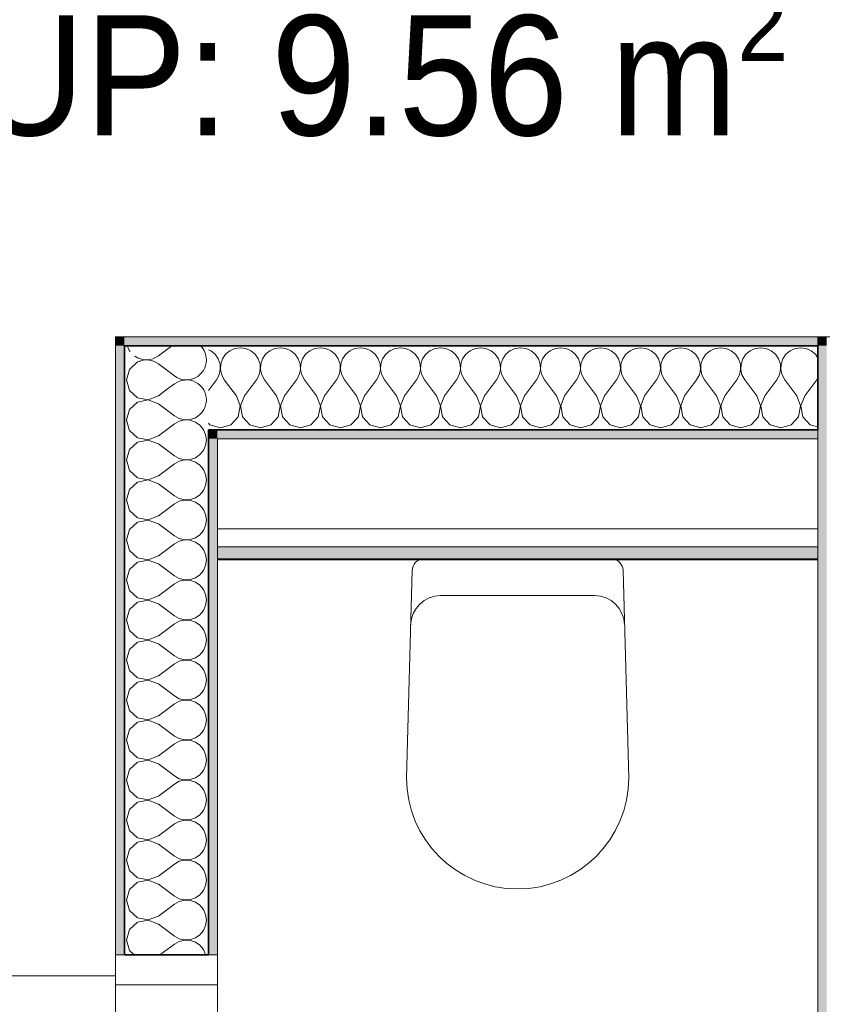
# Model space of a CAD drawing. Header units: metres. Extents: x -7.1 to 26.5, y -14.7 to 18.1.
# Tile 82 of 182: x 7.2 to 8.6, y 5.1 to 6.8. Entities that reach past the tile are written whole.
import ezdxf

# ---------------------------------------------------------------- set-up
doc = ezdxf.new("R2010")
doc.units = ezdxf.units.M
doc.linetypes.add('AUSGEZOGEN', pattern=[0])
for name, color, linetype in [('XR$1$010 Türen', 7, 'AUSGEZOGEN'), ('XR$1$015 Innenwände', 7, 'AUSGEZOGEN'), ('XR$1$015 Innenwände Schichttrennlinien', 7, 'AUSGEZOGEN'), ('XR$1$065 Möbel Einrichtung', 7, 'AUSGEZOGEN'), ('XR$1$080 Raumdefinitionen Kontur', 7, 'AUSGEZOGEN'), ('XR$2$080 Raumdefinitionen Text_1', 7, 'AUSGEZOGEN'), ('XR$3$015 Innenwände Bauteilschraffuren', 7, 'AUSGEZOGEN')]:
    doc.layers.add(name, color=color, linetype=linetype)
doc.styles.add('ARIAL', font='arial.ttf')

# ---------------------------------------------------------------- blocks, each defined once
blk = doc.blocks.new('COMPLEXOBJECT_19')
at = {"layer": 'XR$1$065 Möbel Einrichtung', "color": 8, "linetype": 'AUSGEZOGEN', "lineweight": 13, "transparency": 33554687}
for p, q in [((7.9058, 5.8685), (8.2177, 5.8685)), ((7.8768, 5.5035), (7.8861, 5.8489)), ((8.2374, 5.8489), (8.2468, 5.5035))]:
    blk.add_line(p, q, dxfattribs=at)
for centre, radius, start, end in [((7.906, 5.8486), 0.0199, 90.6282, 179.0617), ((8.2175, 5.8486), 0.0199, 0.9383, 89.3718), ((8.0618, 5.5035), 0.185, 180, 0)]:
    blk.add_arc(centre, radius, start, end, dxfattribs=at)
blk = doc.blocks.new('COMPLEXOBJECT_171')
at = {"layer": 'XR$3$015 Innenwände Bauteilschraffuren', "color": 8, "linetype": 'AUSGEZOGEN', "lineweight": 13, "transparency": 33554687}
for p, q in [((7.4634, 6.2067), (7.4859, 6.2235)), ((7.4634, 6.1933), (7.4901, 6.1733)), ((7.4788, 6.1515), (7.4901, 6.16))]:
    blk.add_line(p, q, dxfattribs=at)
for centre, start, end in [((7.4434, 6.2333), 197.1509, 215.5174), ((7.5101, 6.2), 0, 44.8385), ((7.4434, 6.2333), 234.4826, 306.8699), ((7.4434, 6.1667), 53.1301, 109.667), ((7.5101, 6.2), 233.1301, 0), ((7.5101, 6.1333), 0, 126.8699), ((7.5101, 6.1333), 298.7858, 0)]:
    blk.add_arc(centre, 0.0333, start, end, dxfattribs=at)
blk = doc.blocks.new('COMPLEXOBJECT_173')
at = {"layer": 'XR$3$015 Innenwände Bauteilschraffuren', "color": 8, "linetype": 'AUSGEZOGEN', "lineweight": 13, "transparency": 33554687}
for p, q in [((7.4285, 6.1965), (7.4151, 6.1842)), ((7.433, 6.1973), (7.4285, 6.1965)), ((7.4151, 6.1842), (7.4101, 6.1667)), ((7.4101, 6.1667), (7.4151, 6.1491)), ((7.4151, 6.1491), (7.4285, 6.1369)), ((7.4285, 6.1369), (7.4464, 6.1335)), ((7.4464, 6.1335), (7.4634, 6.14)), ((7.4634, 6.14), (7.4788, 6.1515)), ((7.4285, 6.1298), (7.4151, 6.1175)), ((7.4464, 6.1332), (7.4285, 6.1298)), ((7.4634, 6.1267), (7.4464, 6.1332)), ((7.4634, 6.1267), (7.4901, 6.1067)), ((7.4151, 6.1175), (7.4101, 6.1)), ((7.4901, 6.1067), (7.4982, 6.1022)), ((7.5163, 6.1006), (7.525, 6.1035)), ((7.525, 6.1035), (7.526, 6.1042)), ((7.4101, 6.1), (7.4148, 6.0835)), ((7.477, 6.0835), (7.4901, 6.0933)), ((7.4982, 6.0978), (7.4901, 6.0933)), ((7.4982, 6.1022), (7.5071, 6.1001)), ((7.5071, 6.0999), (7.4982, 6.0978)), ((7.5071, 6.1001), (7.5163, 6.1006)), ((7.5163, 6.0994), (7.5071, 6.0999)), ((7.525, 6.0965), (7.5163, 6.0994)), ((7.5326, 6.0913), (7.525, 6.0965)), ((7.5385, 6.0842), (7.5326, 6.0913)), ((7.5388, 6.0835), (7.5385, 6.0842))]:
    blk.add_line(p, q, dxfattribs=at)
blk = doc.blocks.new('COMPLEXOBJECT_175')
at = {"layer": 'XR$3$015 Innenwände Bauteilschraffuren', "color": 8, "linetype": 'AUSGEZOGEN', "lineweight": 13, "transparency": 33554687}
for p, q in [((7.4148, 6.0835), (7.4151, 6.0825)), ((7.4151, 6.0825), (7.4285, 6.0702)), ((7.4285, 6.0702), (7.4464, 6.0668)), ((7.4464, 6.0668), (7.4634, 6.0733)), ((7.4634, 6.0733), (7.477, 6.0835)), ((7.5422, 6.0758), (7.5388, 6.0835)), ((7.5434, 6.0667), (7.5422, 6.0758)), ((7.4285, 6.0631), (7.4151, 6.0509)), ((7.4464, 6.0665), (7.4285, 6.0631)), ((7.4634, 6.06), (7.4464, 6.0665)), ((7.4634, 6.06), (7.4901, 6.04)), ((7.5385, 6.0491), (7.5422, 6.0576)), ((7.5422, 6.0576), (7.5434, 6.0667)), ((7.4151, 6.0509), (7.4101, 6.0333)), ((7.4901, 6.04), (7.4982, 6.0355)), ((7.525, 6.0369), (7.5326, 6.0421)), ((7.5326, 6.0421), (7.5385, 6.0491)), ((7.4101, 6.0333), (7.4151, 6.0158)), ((7.4634, 6.0067), (7.4901, 6.0267)), ((7.4982, 6.0311), (7.4901, 6.0267)), ((7.4982, 6.0355), (7.5071, 6.0335)), ((7.5071, 6.0332), (7.4982, 6.0311)), ((7.5071, 6.0335), (7.5163, 6.0339)), ((7.5163, 6.0328), (7.5071, 6.0332)), ((7.5163, 6.0339), (7.525, 6.0369)), ((7.525, 6.0298), (7.5163, 6.0328)), ((7.5326, 6.0246), (7.525, 6.0298)), ((7.5385, 6.0175), (7.5326, 6.0246)), ((7.4151, 6.0158), (7.4285, 6.0035)), ((7.4464, 6.0001), (7.4634, 6.0067)), ((7.5422, 6.0091), (7.5385, 6.0175)), ((7.5434, 6), (7.5422, 6.0091)), ((7.4285, 5.9965), (7.4151, 5.9842)), ((7.4285, 6.0035), (7.4464, 6.0001)), ((7.4464, 5.9999), (7.4285, 5.9965)), ((7.4634, 5.9933), (7.4464, 5.9999)), ((7.4634, 5.9933), (7.4901, 5.9733)), ((7.5385, 5.9825), (7.5422, 5.9909)), ((7.5422, 5.9909), (7.5434, 6)), ((7.4151, 5.9842), (7.4101, 5.9667)), ((7.4901, 5.9733), (7.4982, 5.9689)), ((7.525, 5.9702), (7.5326, 5.9754)), ((7.5326, 5.9754), (7.5385, 5.9825)), ((7.4101, 5.9667), (7.4151, 5.9491)), ((7.4634, 5.94), (7.4901, 5.96)), ((7.4982, 5.9645), (7.4901, 5.96)), ((7.4982, 5.9689), (7.5071, 5.9668)), ((7.5071, 5.9665), (7.4982, 5.9645)), ((7.5071, 5.9668), (7.5163, 5.9672)), ((7.5163, 5.9661), (7.5071, 5.9665)), ((7.5163, 5.9672), (7.525, 5.9702)), ((7.525, 5.9631), (7.5163, 5.9661)), ((7.5326, 5.9579), (7.525, 5.9631)), ((7.5385, 5.9509), (7.5326, 5.9579)), ((7.4151, 5.9491), (7.4285, 5.9369)), ((7.4464, 5.9335), (7.4634, 5.94)), ((7.5422, 5.9424), (7.5385, 5.9509)), ((7.5434, 5.9333), (7.5422, 5.9424)), ((7.4285, 5.9298), (7.4151, 5.9175)), ((7.4285, 5.9369), (7.4464, 5.9335)), ((7.4464, 5.9332), (7.4285, 5.9298)), ((7.4634, 5.9267), (7.4464, 5.9332)), ((7.4634, 5.9267), (7.4901, 5.9067)), ((7.5385, 5.9158), (7.5422, 5.9242)), ((7.5422, 5.9242), (7.5434, 5.9333)), ((7.4151, 5.9175), (7.4101, 5.9)), ((7.4901, 5.9067), (7.4982, 5.9022)), ((7.525, 5.9035), (7.5326, 5.9087)), ((7.5326, 5.9087), (7.5385, 5.9158)), ((7.4101, 5.9), (7.4151, 5.8825)), ((7.4634, 5.8733), (7.4901, 5.8933)), ((7.4982, 5.8978), (7.4901, 5.8933)), ((7.4982, 5.9022), (7.5071, 5.9001)), ((7.5071, 5.8999), (7.4982, 5.8978)), ((7.5071, 5.9001), (7.5163, 5.9006)), ((7.5163, 5.8994), (7.5071, 5.8999)), ((7.5163, 5.9006), (7.525, 5.9035)), ((7.525, 5.8965), (7.5163, 5.8994)), ((7.5326, 5.8913), (7.525, 5.8965)), ((7.5385, 5.8842), (7.5326, 5.8913)), ((7.4151, 5.8825), (7.4285, 5.8702)), ((7.4464, 5.8668), (7.4634, 5.8733)), ((7.5422, 5.8758), (7.5385, 5.8842)), ((7.5434, 5.8667), (7.5422, 5.8758)), ((7.4285, 5.8631), (7.4151, 5.8509)), ((7.4285, 5.8702), (7.4464, 5.8668)), ((7.4464, 5.8665), (7.4285, 5.8631)), ((7.4634, 5.86), (7.4464, 5.8665)), ((7.4634, 5.86), (7.4901, 5.84)), ((7.5385, 5.8491), (7.5422, 5.8576)), ((7.5422, 5.8576), (7.5434, 5.8667)), ((7.4151, 5.8509), (7.4101, 5.8333)), ((7.525, 5.8369), (7.5326, 5.8421)), ((7.5326, 5.8421), (7.5385, 5.8491)), ((7.4101, 5.8333), (7.4151, 5.8158)), ((7.4634, 5.8067), (7.4901, 5.8267)), ((7.4901, 5.84), (7.4982, 5.8355)), ((7.4982, 5.8311), (7.4901, 5.8267)), ((7.4982, 5.8355), (7.5071, 5.8335)), ((7.5071, 5.8332), (7.4982, 5.8311)), ((7.5071, 5.8335), (7.5163, 5.8339)), ((7.5163, 5.8328), (7.5071, 5.8332)), ((7.5163, 5.8339), (7.525, 5.8369)), ((7.525, 5.8298), (7.5163, 5.8328)), ((7.5326, 5.8246), (7.525, 5.8298)), ((7.5385, 5.8175), (7.5326, 5.8246)), ((7.4151, 5.8158), (7.4285, 5.8035)), ((7.5422, 5.8091), (7.5385, 5.8175)), ((7.5434, 5.8), (7.5422, 5.8091)), ((7.4285, 5.7965), (7.4151, 5.7842)), ((7.4285, 5.8035), (7.4464, 5.8001)), ((7.4464, 5.7999), (7.4285, 5.7965)), ((7.4464, 5.8001), (7.4634, 5.8067)), ((7.4634, 5.7933), (7.4464, 5.7999)), ((7.4634, 5.7933), (7.4901, 5.7733)), ((7.5422, 5.7909), (7.5434, 5.8)), ((7.4151, 5.7842), (7.4101, 5.7667)), ((7.525, 5.7702), (7.5326, 5.7754)), ((7.5326, 5.7754), (7.5385, 5.7825)), ((7.5385, 5.7825), (7.5422, 5.7909)), ((7.4101, 5.7667), (7.4151, 5.7491)), ((7.4634, 5.74), (7.4901, 5.76)), ((7.4901, 5.7733), (7.4982, 5.7689)), ((7.4982, 5.7645), (7.4901, 5.76)), ((7.4982, 5.7689), (7.5071, 5.7668)), ((7.5071, 5.7665), (7.4982, 5.7645)), ((7.5071, 5.7668), (7.5163, 5.7672)), ((7.5163, 5.7661), (7.5071, 5.7665)), ((7.5163, 5.7672), (7.525, 5.7702)), ((7.525, 5.7631), (7.5163, 5.7661)), ((7.5326, 5.7579), (7.525, 5.7631)), ((7.4151, 5.7491), (7.4285, 5.7369)), ((7.5385, 5.7509), (7.5326, 5.7579)), ((7.5422, 5.7424), (7.5385, 5.7509)), ((7.5434, 5.7333), (7.5422, 5.7424)), ((7.4285, 5.7298), (7.4151, 5.7175)), ((7.4285, 5.7369), (7.4464, 5.7335)), ((7.4464, 5.7332), (7.4285, 5.7298)), ((7.4464, 5.7335), (7.4634, 5.74)), ((7.4634, 5.7267), (7.4464, 5.7332)), ((7.4634, 5.7267), (7.4901, 5.7067)), ((7.5422, 5.7242), (7.5434, 5.7333)), ((7.4151, 5.7175), (7.4101, 5.7)), ((7.5326, 5.7087), (7.5385, 5.7158)), ((7.5385, 5.7158), (7.5422, 5.7242)), ((7.4101, 5.7), (7.4151, 5.6825)), ((7.4634, 5.6733), (7.4901, 5.6933)), ((7.4901, 5.7067), (7.4982, 5.7022)), ((7.4982, 5.6978), (7.4901, 5.6933)), ((7.4982, 5.7022), (7.5071, 5.7001)), ((7.5071, 5.6999), (7.4982, 5.6978)), ((7.5071, 5.7001), (7.5163, 5.7006)), ((7.5163, 5.6994), (7.5071, 5.6999)), ((7.5163, 5.7006), (7.525, 5.7035)), ((7.525, 5.6965), (7.5163, 5.6994)), ((7.525, 5.7035), (7.5326, 5.7087)), ((7.5326, 5.6913), (7.525, 5.6965)), ((7.4151, 5.6825), (7.4285, 5.6702)), ((7.5385, 5.6842), (7.5326, 5.6913)), ((7.5422, 5.6758), (7.5385, 5.6842)), ((7.4285, 5.6631), (7.4151, 5.6509)), ((7.4285, 5.6702), (7.4464, 5.6668)), ((7.4464, 5.6665), (7.4285, 5.6631)), ((7.4464, 5.6668), (7.4634, 5.6733)), ((7.4634, 5.66), (7.4464, 5.6665)), ((7.4634, 5.66), (7.4901, 5.64)), ((7.5434, 5.6667), (7.5422, 5.6758)), ((7.5422, 5.6576), (7.5434, 5.6667)), ((7.4151, 5.6509), (7.4101, 5.6333)), ((7.5326, 5.6421), (7.5385, 5.6491)), ((7.5385, 5.6491), (7.5422, 5.6576)), ((7.4101, 5.6333), (7.4151, 5.6158)), ((7.4901, 5.64), (7.4982, 5.6355)), ((7.4982, 5.6311), (7.4901, 5.6267)), ((7.4982, 5.6355), (7.5071, 5.6335)), ((7.5071, 5.6332), (7.4982, 5.6311)), ((7.5071, 5.6335), (7.5163, 5.6339)), ((7.5163, 5.6328), (7.5071, 5.6332)), ((7.5163, 5.6339), (7.525, 5.6369)), ((7.525, 5.6298), (7.5163, 5.6328)), ((7.525, 5.6369), (7.5326, 5.6421)), ((7.5326, 5.6246), (7.525, 5.6298)), ((7.4151, 5.6158), (7.4285, 5.6035)), ((7.4634, 5.6067), (7.4901, 5.6267)), ((7.5385, 5.6175), (7.5326, 5.6246)), ((7.5422, 5.6091), (7.5385, 5.6175)), ((7.4285, 5.5965), (7.4151, 5.5842)), ((7.4285, 5.6035), (7.4464, 5.6001)), ((7.4464, 5.5999), (7.4285, 5.5965)), ((7.4464, 5.6001), (7.4634, 5.6067)), ((7.4634, 5.5933), (7.4464, 5.5999)), ((7.5434, 5.6), (7.5422, 5.6091)), ((7.5422, 5.5909), (7.5434, 5.6)), ((7.4151, 5.5842), (7.4101, 5.5667)), ((7.4634, 5.5933), (7.4901, 5.5733)), ((7.5326, 5.5754), (7.5385, 5.5825)), ((7.5385, 5.5825), (7.5422, 5.5909)), ((7.4101, 5.5667), (7.4151, 5.5491)), ((7.4901, 5.5733), (7.4982, 5.5689)), ((7.4982, 5.5645), (7.4901, 5.56)), ((7.4982, 5.5689), (7.5071, 5.5668)), ((7.5071, 5.5665), (7.4982, 5.5645)), ((7.5071, 5.5668), (7.5163, 5.5672)), ((7.5163, 5.5661), (7.5071, 5.5665)), ((7.5163, 5.5672), (7.525, 5.5702)), ((7.525, 5.5631), (7.5163, 5.5661)), ((7.525, 5.5702), (7.5326, 5.5754)), ((7.5326, 5.5579), (7.525, 5.5631)), ((7.4151, 5.5491), (7.4285, 5.5369)), ((7.4634, 5.54), (7.4901, 5.56)), ((7.5385, 5.5509), (7.5326, 5.5579)), ((7.5422, 5.5424), (7.5385, 5.5509)), ((7.4285, 5.5298), (7.4151, 5.5175)), ((7.4285, 5.5369), (7.4464, 5.5335)), ((7.4464, 5.5332), (7.4285, 5.5298)), ((7.4464, 5.5335), (7.4634, 5.54)), ((7.4634, 5.5267), (7.4464, 5.5332)), ((7.5434, 5.5333), (7.5422, 5.5424)), ((7.5422, 5.5242), (7.5434, 5.5333)), ((7.4151, 5.5175), (7.4101, 5.5)), ((7.4634, 5.5267), (7.4901, 5.5067)), ((7.5326, 5.5087), (7.5385, 5.5158)), ((7.5385, 5.5158), (7.5422, 5.5242)), ((7.4101, 5.5), (7.4151, 5.4825)), ((7.4901, 5.5067), (7.4982, 5.5022)), ((7.4982, 5.4978), (7.4901, 5.4933)), ((7.4982, 5.5022), (7.5071, 5.5001)), ((7.5071, 5.4999), (7.4982, 5.4978)), ((7.5071, 5.5001), (7.5163, 5.5006)), ((7.5163, 5.4994), (7.5071, 5.4999)), ((7.5163, 5.5006), (7.525, 5.5035)), ((7.525, 5.4965), (7.5163, 5.4994)), ((7.525, 5.5035), (7.5326, 5.5087)), ((7.5326, 5.4913), (7.525, 5.4965)), ((7.4151, 5.4825), (7.4285, 5.4702)), ((7.4634, 5.4733), (7.4901, 5.4933)), ((7.5385, 5.4842), (7.5326, 5.4913)), ((7.5422, 5.4758), (7.5385, 5.4842)), ((7.4285, 5.4631), (7.4151, 5.4509)), ((7.4285, 5.4702), (7.4464, 5.4668)), ((7.4464, 5.4665), (7.4285, 5.4631)), ((7.4464, 5.4668), (7.4634, 5.4733)), ((7.4634, 5.46), (7.4464, 5.4665)), ((7.5434, 5.4667), (7.5422, 5.4758)), ((7.5422, 5.4576), (7.5434, 5.4667)), ((7.4151, 5.4509), (7.4101, 5.4333)), ((7.4634, 5.46), (7.4901, 5.44)), ((7.5326, 5.4421), (7.5385, 5.4491)), ((7.5385, 5.4491), (7.5422, 5.4576)), ((7.4101, 5.4333), (7.4151, 5.4158)), ((7.4901, 5.44), (7.4982, 5.4355)), ((7.4982, 5.4311), (7.4901, 5.4267)), ((7.4982, 5.4355), (7.5071, 5.4335)), ((7.5071, 5.4332), (7.4982, 5.4311)), ((7.5071, 5.4335), (7.5163, 5.4339)), ((7.5163, 5.4328), (7.5071, 5.4332)), ((7.5163, 5.4339), (7.525, 5.4369)), ((7.525, 5.4298), (7.5163, 5.4328)), ((7.525, 5.4369), (7.5326, 5.4421)), ((7.4151, 5.4158), (7.4285, 5.4035)), ((7.4634, 5.4067), (7.4901, 5.4267)), ((7.5326, 5.4246), (7.525, 5.4298)), ((7.5385, 5.4175), (7.5326, 5.4246)), ((7.5422, 5.4091), (7.5385, 5.4175)), ((7.4285, 5.4035), (7.4464, 5.4001)), ((7.4464, 5.3999), (7.4285, 5.3965)), ((7.4464, 5.4001), (7.4634, 5.4067)), ((7.4634, 5.3933), (7.4464, 5.3999)), ((7.5434, 5.4), (7.5422, 5.4091)), ((7.5422, 5.3909), (7.5434, 5.4)), ((7.4151, 5.3842), (7.4101, 5.3667)), ((7.4285, 5.3965), (7.4151, 5.3842)), ((7.4634, 5.3933), (7.4901, 5.3733)), ((7.5326, 5.3754), (7.5385, 5.3825)), ((7.5385, 5.3825), (7.5422, 5.3909)), ((7.4101, 5.3667), (7.4151, 5.3491)), ((7.4901, 5.3733), (7.4982, 5.3689)), ((7.4982, 5.3689), (7.5071, 5.3668)), ((7.5071, 5.3665), (7.4982, 5.3645)), ((7.5071, 5.3668), (7.5163, 5.3672)), ((7.5163, 5.3661), (7.5071, 5.3665)), ((7.5163, 5.3672), (7.525, 5.3702)), ((7.525, 5.3631), (7.5163, 5.3661)), ((7.525, 5.3702), (7.5326, 5.3754)), ((7.4151, 5.3491), (7.4285, 5.3369)), ((7.4634, 5.34), (7.4901, 5.36)), ((7.4982, 5.3645), (7.4901, 5.36)), ((7.5326, 5.3579), (7.525, 5.3631)), ((7.5385, 5.3509), (7.5326, 5.3579)), ((7.5422, 5.3424), (7.5385, 5.3509)), ((7.4285, 5.3369), (7.4464, 5.3335)), ((7.4464, 5.3332), (7.4285, 5.3298)), ((7.4464, 5.3335), (7.4634, 5.34)), ((7.4634, 5.3267), (7.4464, 5.3332)), ((7.5434, 5.3333), (7.5422, 5.3424)), ((7.5422, 5.3242), (7.5434, 5.3333)), ((7.4151, 5.3175), (7.4101, 5.3)), ((7.4285, 5.3298), (7.4151, 5.3175)), ((7.4634, 5.3267), (7.4901, 5.3067)), ((7.5326, 5.3087), (7.5385, 5.3158)), ((7.5385, 5.3158), (7.5422, 5.3242)), ((7.4101, 5.3), (7.4151, 5.2825)), ((7.4901, 5.3067), (7.4982, 5.3022)), ((7.4982, 5.3022), (7.5071, 5.3001)), ((7.5071, 5.2999), (7.4982, 5.2978)), ((7.5071, 5.3001), (7.5163, 5.3006)), ((7.5163, 5.2994), (7.5071, 5.2999)), ((7.5163, 5.3006), (7.525, 5.3035)), ((7.525, 5.2965), (7.5163, 5.2994)), ((7.525, 5.3035), (7.5326, 5.3087)), ((7.4634, 5.2733), (7.4901, 5.2933)), ((7.4982, 5.2978), (7.4901, 5.2933)), ((7.5326, 5.2913), (7.525, 5.2965)), ((7.5385, 5.2842), (7.5326, 5.2913)), ((7.5422, 5.2758), (7.5385, 5.2842)), ((7.4151, 5.2825), (7.4285, 5.2702)), ((7.4285, 5.2702), (7.4464, 5.2668)), ((7.4464, 5.2665), (7.4285, 5.2631)), ((7.4464, 5.2668), (7.4634, 5.2733)), ((7.4634, 5.26), (7.4464, 5.2665)), ((7.5434, 5.2667), (7.5422, 5.2758)), ((7.5422, 5.2576), (7.5434, 5.2667)), ((7.4151, 5.2509), (7.4101, 5.2333)), ((7.4285, 5.2631), (7.4151, 5.2509)), ((7.4634, 5.26), (7.4901, 5.24)), ((7.5385, 5.2491), (7.5422, 5.2576)), ((7.4901, 5.24), (7.4982, 5.2355)), ((7.4982, 5.2355), (7.5071, 5.2335)), ((7.5071, 5.2335), (7.5163, 5.2339)), ((7.5163, 5.2339), (7.525, 5.2369)), ((7.525, 5.2369), (7.5326, 5.2421)), ((7.5326, 5.2421), (7.5385, 5.2491)), ((7.4101, 5.2333), (7.4151, 5.2158)), ((7.4659, 5.2085), (7.4901, 5.2267)), ((7.4982, 5.2311), (7.4901, 5.2267)), ((7.5071, 5.2332), (7.4982, 5.2311)), ((7.5163, 5.2328), (7.5071, 5.2332)), ((7.525, 5.2298), (7.5163, 5.2328)), ((7.5326, 5.2246), (7.525, 5.2298)), ((7.5385, 5.2175), (7.5326, 5.2246)), ((7.5422, 5.2091), (7.5385, 5.2175)), ((7.4151, 5.2158), (7.4231, 5.2085)), ((7.5423, 5.2085), (7.5422, 5.2091))]:
    blk.add_line(p, q, dxfattribs=at)
blk = doc.blocks.new('COMPLEXOBJECT_178')
at = {"layer": 'XR$3$015 Innenwände Bauteilschraffuren', "color": 8, "linetype": 'AUSGEZOGEN', "lineweight": 13, "transparency": 33554687}
for p, q in [((7.5909, 6.2189), (7.5825, 6.2152)), ((7.6, 6.2202), (7.5909, 6.2189)), ((7.6091, 6.2189), (7.6, 6.2202)), ((7.6175, 6.2152), (7.6091, 6.2189)), ((7.6576, 6.2189), (7.6491, 6.2152)), ((7.6667, 6.2202), (7.6576, 6.2189)), ((7.6758, 6.2189), (7.6667, 6.2202)), ((7.6842, 6.2152), (7.6758, 6.2189)), ((7.7242, 6.2189), (7.7158, 6.2152)), ((7.7333, 6.2202), (7.7242, 6.2189)), ((7.7424, 6.2189), (7.7333, 6.2202)), ((7.7509, 6.2152), (7.7424, 6.2189)), ((7.7909, 6.2189), (7.7825, 6.2152)), ((7.8, 6.2202), (7.7909, 6.2189)), ((7.8091, 6.2189), (7.8, 6.2202)), ((7.8175, 6.2152), (7.8091, 6.2189)), ((7.8576, 6.2189), (7.8491, 6.2152)), ((7.8667, 6.2202), (7.8576, 6.2189)), ((7.8758, 6.2189), (7.8667, 6.2202)), ((7.8842, 6.2152), (7.8758, 6.2189)), ((7.9242, 6.2189), (7.9158, 6.2152)), ((7.9333, 6.2202), (7.9242, 6.2189)), ((7.9424, 6.2189), (7.9333, 6.2202)), ((7.9509, 6.2152), (7.9424, 6.2189)), ((7.9909, 6.2189), (7.9825, 6.2152)), ((8, 6.2202), (7.9909, 6.2189)), ((8.0091, 6.2189), (8, 6.2202)), ((8.0175, 6.2152), (8.0091, 6.2189)), ((8.0576, 6.2189), (8.0491, 6.2152)), ((8.0667, 6.2202), (8.0576, 6.2189)), ((8.0758, 6.2189), (8.0667, 6.2202)), ((8.0842, 6.2152), (8.0758, 6.2189)), ((8.1242, 6.2189), (8.1158, 6.2152)), ((8.1333, 6.2202), (8.1242, 6.2189)), ((8.1424, 6.2189), (8.1333, 6.2202)), ((8.1509, 6.2152), (8.1424, 6.2189)), ((8.1909, 6.2189), (8.1825, 6.2152)), ((8.2, 6.2202), (8.1909, 6.2189)), ((8.2091, 6.2189), (8.2, 6.2202)), ((8.2175, 6.2152), (8.2091, 6.2189)), ((8.2576, 6.2189), (8.2491, 6.2152)), ((8.2667, 6.2202), (8.2576, 6.2189)), ((8.2758, 6.2189), (8.2667, 6.2202)), ((8.2842, 6.2152), (8.2758, 6.2189)), ((8.3242, 6.2189), (8.3158, 6.2152)), ((8.3333, 6.2202), (8.3242, 6.2189)), ((8.3424, 6.2189), (8.3333, 6.2202)), ((8.3509, 6.2152), (8.3424, 6.2189)), ((8.3909, 6.2189), (8.3825, 6.2152)), ((8.4, 6.2202), (8.3909, 6.2189)), ((8.4091, 6.2189), (8.4, 6.2202)), ((8.4175, 6.2152), (8.4091, 6.2189)), ((8.4576, 6.2189), (8.4491, 6.2152)), ((8.4667, 6.2202), (8.4576, 6.2189)), ((8.4758, 6.2189), (8.4667, 6.2202)), ((8.4842, 6.2152), (8.4758, 6.2189)), ((8.5242, 6.2189), (8.5158, 6.2152)), ((8.5333, 6.2202), (8.5242, 6.2189)), ((8.5424, 6.2189), (8.5333, 6.2202)), ((8.5509, 6.2152), (8.5424, 6.2189)), ((7.5509, 6.2152), (7.5468, 6.217)), ((7.5579, 6.2093), (7.5509, 6.2152)), ((7.5631, 6.2017), (7.5579, 6.2093)), ((7.5661, 6.193), (7.5631, 6.2017)), ((7.5702, 6.2017), (7.5672, 6.193)), ((7.5754, 6.2093), (7.5702, 6.2017)), ((7.5825, 6.2152), (7.5754, 6.2093)), ((7.6246, 6.2093), (7.6175, 6.2152)), ((7.6298, 6.2017), (7.6246, 6.2093)), ((7.6328, 6.193), (7.6298, 6.2017)), ((7.6369, 6.2017), (7.6339, 6.193)), ((7.6421, 6.2093), (7.6369, 6.2017)), ((7.6491, 6.2152), (7.6421, 6.2093)), ((7.6913, 6.2093), (7.6842, 6.2152)), ((7.6965, 6.2017), (7.6913, 6.2093)), ((7.6994, 6.193), (7.6965, 6.2017)), ((7.7035, 6.2017), (7.7006, 6.193)), ((7.7087, 6.2093), (7.7035, 6.2017)), ((7.7158, 6.2152), (7.7087, 6.2093)), ((7.7579, 6.2093), (7.7509, 6.2152)), ((7.7631, 6.2017), (7.7579, 6.2093)), ((7.7661, 6.193), (7.7631, 6.2017)), ((7.7702, 6.2017), (7.7672, 6.193)), ((7.7754, 6.2093), (7.7702, 6.2017)), ((7.7825, 6.2152), (7.7754, 6.2093)), ((7.8246, 6.2093), (7.8175, 6.2152)), ((7.8298, 6.2017), (7.8246, 6.2093)), ((7.8328, 6.193), (7.8298, 6.2017)), ((7.8369, 6.2017), (7.8339, 6.193)), ((7.8421, 6.2093), (7.8369, 6.2017)), ((7.8491, 6.2152), (7.8421, 6.2093)), ((7.8913, 6.2093), (7.8842, 6.2152)), ((7.8965, 6.2017), (7.8913, 6.2093)), ((7.8994, 6.193), (7.8965, 6.2017)), ((7.9035, 6.2017), (7.9006, 6.193)), ((7.9087, 6.2093), (7.9035, 6.2017)), ((7.9158, 6.2152), (7.9087, 6.2093)), ((7.9579, 6.2093), (7.9509, 6.2152)), ((7.9631, 6.2017), (7.9579, 6.2093)), ((7.9661, 6.193), (7.9631, 6.2017)), ((7.9702, 6.2017), (7.9672, 6.193)), ((7.9754, 6.2093), (7.9702, 6.2017)), ((7.9825, 6.2152), (7.9754, 6.2093)), ((8.0246, 6.2093), (8.0175, 6.2152)), ((8.0298, 6.2017), (8.0246, 6.2093)), ((8.0328, 6.193), (8.0298, 6.2017)), ((8.0369, 6.2017), (8.0339, 6.193)), ((8.0421, 6.2093), (8.0369, 6.2017)), ((8.0491, 6.2152), (8.0421, 6.2093)), ((8.0913, 6.2093), (8.0842, 6.2152)), ((8.0965, 6.2017), (8.0913, 6.2093)), ((8.0994, 6.193), (8.0965, 6.2017)), ((8.1035, 6.2017), (8.1006, 6.193)), ((8.1087, 6.2093), (8.1035, 6.2017)), ((8.1158, 6.2152), (8.1087, 6.2093)), ((8.1579, 6.2093), (8.1509, 6.2152)), ((8.1631, 6.2017), (8.1579, 6.2093)), ((8.1661, 6.193), (8.1631, 6.2017)), ((8.1702, 6.2017), (8.1672, 6.193)), ((8.1754, 6.2093), (8.1702, 6.2017)), ((8.1825, 6.2152), (8.1754, 6.2093)), ((8.2246, 6.2093), (8.2175, 6.2152)), ((8.2298, 6.2017), (8.2246, 6.2093)), ((8.2328, 6.193), (8.2298, 6.2017)), ((8.2369, 6.2017), (8.2339, 6.193)), ((8.2421, 6.2093), (8.2369, 6.2017)), ((8.2491, 6.2152), (8.2421, 6.2093)), ((8.2913, 6.2093), (8.2842, 6.2152)), ((8.2965, 6.2017), (8.2913, 6.2093)), ((8.2994, 6.193), (8.2965, 6.2017)), ((8.3035, 6.2017), (8.3006, 6.193)), ((8.3087, 6.2093), (8.3035, 6.2017)), ((8.3158, 6.2152), (8.3087, 6.2093)), ((8.3579, 6.2093), (8.3509, 6.2152)), ((8.3631, 6.2017), (8.3579, 6.2093)), ((8.3661, 6.193), (8.3631, 6.2017)), ((8.3702, 6.2017), (8.3672, 6.193)), ((8.3754, 6.2093), (8.3702, 6.2017)), ((8.3825, 6.2152), (8.3754, 6.2093)), ((8.4246, 6.2093), (8.4175, 6.2152)), ((8.4298, 6.2017), (8.4246, 6.2093)), ((8.4328, 6.193), (8.4298, 6.2017)), ((8.4369, 6.2017), (8.4339, 6.193)), ((8.4421, 6.2093), (8.4369, 6.2017)), ((8.4491, 6.2152), (8.4421, 6.2093)), ((8.4913, 6.2093), (8.4842, 6.2152)), ((8.4965, 6.2017), (8.4913, 6.2093)), ((8.4994, 6.193), (8.4965, 6.2017)), ((8.5035, 6.2017), (8.5006, 6.193)), ((8.5087, 6.2093), (8.5035, 6.2017)), ((8.5158, 6.2152), (8.5087, 6.2093)), ((8.5579, 6.2093), (8.5509, 6.2152)), ((8.5618, 6.2037), (8.5579, 6.2093)), ((7.5665, 6.1838), (7.5661, 6.193)), ((7.5672, 6.193), (7.5668, 6.1838)), ((7.6332, 6.1838), (7.6328, 6.193)), ((7.6339, 6.193), (7.6335, 6.1838)), ((7.6999, 6.1838), (7.6994, 6.193)), ((7.7006, 6.193), (7.7001, 6.1838)), ((7.7665, 6.1838), (7.7661, 6.193)), ((7.7672, 6.193), (7.7668, 6.1838)), ((7.8332, 6.1838), (7.8328, 6.193)), ((7.8339, 6.193), (7.8335, 6.1838)), ((7.8999, 6.1838), (7.8994, 6.193)), ((7.9006, 6.193), (7.9001, 6.1838)), ((7.9665, 6.1838), (7.9661, 6.193)), ((7.9672, 6.193), (7.9668, 6.1838)), ((8.0332, 6.1838), (8.0328, 6.193)), ((8.0339, 6.193), (8.0335, 6.1838)), ((8.0999, 6.1838), (8.0994, 6.193)), ((8.1006, 6.193), (8.1001, 6.1838)), ((8.1665, 6.1838), (8.1661, 6.193)), ((8.1672, 6.193), (8.1668, 6.1838)), ((8.2332, 6.1838), (8.2328, 6.193)), ((8.2339, 6.193), (8.2335, 6.1838)), ((8.2999, 6.1838), (8.2994, 6.193)), ((8.3006, 6.193), (8.3001, 6.1838)), ((8.3665, 6.1838), (8.3661, 6.193)), ((8.3672, 6.193), (8.3668, 6.1838)), ((8.4332, 6.1838), (8.4328, 6.193)), ((8.4339, 6.193), (8.4335, 6.1838)), ((8.4999, 6.1838), (8.4994, 6.193)), ((8.5006, 6.193), (8.5001, 6.1838)), ((7.56, 6.1668), (7.5645, 6.1749)), ((7.5645, 6.1749), (7.5665, 6.1838)), ((7.5668, 6.1838), (7.5689, 6.1749)), ((7.5689, 6.1749), (7.5733, 6.1668)), ((7.6267, 6.1668), (7.6311, 6.1749)), ((7.6311, 6.1749), (7.6332, 6.1838)), ((7.6335, 6.1838), (7.6355, 6.1749)), ((7.6355, 6.1749), (7.64, 6.1668)), ((7.6933, 6.1668), (7.6978, 6.1749)), ((7.6978, 6.1749), (7.6999, 6.1838)), ((7.7001, 6.1838), (7.7022, 6.1749)), ((7.7022, 6.1749), (7.7067, 6.1668)), ((7.76, 6.1668), (7.7645, 6.1749)), ((7.7645, 6.1749), (7.7665, 6.1838)), ((7.7668, 6.1838), (7.7689, 6.1749)), ((7.7689, 6.1749), (7.7733, 6.1668)), ((7.8267, 6.1668), (7.8311, 6.1749)), ((7.8311, 6.1749), (7.8332, 6.1838)), ((7.8335, 6.1838), (7.8355, 6.1749)), ((7.8355, 6.1749), (7.84, 6.1668)), ((7.8933, 6.1668), (7.8978, 6.1749)), ((7.8978, 6.1749), (7.8999, 6.1838)), ((7.9001, 6.1838), (7.9022, 6.1749)), ((7.9022, 6.1749), (7.9067, 6.1668)), ((7.96, 6.1668), (7.9645, 6.1749)), ((7.9645, 6.1749), (7.9665, 6.1838)), ((7.9668, 6.1838), (7.9689, 6.1749)), ((7.9689, 6.1749), (7.9733, 6.1668)), ((8.0267, 6.1668), (8.0311, 6.1749)), ((8.0311, 6.1749), (8.0332, 6.1838)), ((8.0335, 6.1838), (8.0355, 6.1749)), ((8.0355, 6.1749), (8.04, 6.1668)), ((8.0933, 6.1668), (8.0978, 6.1749)), ((8.0978, 6.1749), (8.0999, 6.1838)), ((8.1001, 6.1838), (8.1022, 6.1749)), ((8.1022, 6.1749), (8.1067, 6.1668)), ((8.16, 6.1668), (8.1645, 6.1749)), ((8.1645, 6.1749), (8.1665, 6.1838)), ((8.1668, 6.1838), (8.1689, 6.1749)), ((8.1689, 6.1749), (8.1733, 6.1668)), ((8.2267, 6.1668), (8.2311, 6.1749)), ((8.2311, 6.1749), (8.2332, 6.1838)), ((8.2335, 6.1838), (8.2355, 6.1749)), ((8.2355, 6.1749), (8.24, 6.1668)), ((8.2933, 6.1668), (8.2978, 6.1749)), ((8.2978, 6.1749), (8.2999, 6.1838)), ((8.3001, 6.1838), (8.3022, 6.1749)), ((8.3022, 6.1749), (8.3067, 6.1668)), ((8.36, 6.1668), (8.3645, 6.1749)), ((8.3645, 6.1749), (8.3665, 6.1838)), ((8.3668, 6.1838), (8.3689, 6.1749)), ((8.3689, 6.1749), (8.3733, 6.1668)), ((8.4267, 6.1668), (8.4311, 6.1749)), ((8.4311, 6.1749), (8.4332, 6.1838)), ((8.4335, 6.1838), (8.4355, 6.1749)), ((8.4355, 6.1749), (8.44, 6.1668)), ((8.4933, 6.1668), (8.4978, 6.1749)), ((8.4978, 6.1749), (8.4999, 6.1838)), ((8.5001, 6.1838), (8.5022, 6.1749)), ((8.5022, 6.1749), (8.5067, 6.1668)), ((8.56, 6.1668), (8.5618, 6.17)), ((7.5468, 6.1492), (7.56, 6.1668)), ((7.5933, 6.1402), (7.5733, 6.1668)), ((7.6067, 6.1402), (7.6267, 6.1668)), ((7.66, 6.1402), (7.64, 6.1668)), ((7.6733, 6.1402), (7.6933, 6.1668)), ((7.7267, 6.1402), (7.7067, 6.1668)), ((7.74, 6.1402), (7.76, 6.1668)), ((7.7933, 6.1402), (7.7733, 6.1668)), ((7.8067, 6.1402), (7.8267, 6.1668)), ((7.86, 6.1402), (7.84, 6.1668)), ((7.8733, 6.1402), (7.8933, 6.1668)), ((7.9267, 6.1402), (7.9067, 6.1668)), ((7.94, 6.1402), (7.96, 6.1668)), ((7.9933, 6.1402), (7.9733, 6.1668)), ((8.0067, 6.1402), (8.0267, 6.1668)), ((8.06, 6.1402), (8.04, 6.1668)), ((8.0733, 6.1402), (8.0933, 6.1668)), ((8.1267, 6.1402), (8.1067, 6.1668)), ((8.14, 6.1402), (8.16, 6.1668)), ((8.1933, 6.1402), (8.1733, 6.1668)), ((8.2067, 6.1402), (8.2267, 6.1668)), ((8.26, 6.1402), (8.24, 6.1668)), ((8.2733, 6.1402), (8.2933, 6.1668)), ((8.3267, 6.1402), (8.3067, 6.1668)), ((8.34, 6.1402), (8.36, 6.1668)), ((8.3933, 6.1402), (8.3733, 6.1668)), ((8.4067, 6.1402), (8.4267, 6.1668)), ((8.46, 6.1402), (8.44, 6.1668)), ((8.4733, 6.1402), (8.4933, 6.1668)), ((8.5267, 6.1402), (8.5067, 6.1668)), ((8.54, 6.1402), (8.56, 6.1668)), ((7.5999, 6.1232), (7.5933, 6.1402)), ((7.6067, 6.1402), (7.6001, 6.1232)), ((7.6665, 6.1232), (7.66, 6.1402)), ((7.6733, 6.1402), (7.6668, 6.1232)), ((7.7332, 6.1232), (7.7267, 6.1402)), ((7.74, 6.1402), (7.7335, 6.1232)), ((7.7999, 6.1232), (7.7933, 6.1402)), ((7.8067, 6.1402), (7.8001, 6.1232)), ((7.8665, 6.1232), (7.86, 6.1402)), ((7.8733, 6.1402), (7.8668, 6.1232)), ((7.9332, 6.1232), (7.9267, 6.1402)), ((7.94, 6.1402), (7.9335, 6.1232)), ((7.9999, 6.1232), (7.9933, 6.1402)), ((8.0067, 6.1402), (8.0001, 6.1232)), ((8.0665, 6.1232), (8.06, 6.1402)), ((8.0733, 6.1402), (8.0668, 6.1232)), ((8.1332, 6.1232), (8.1267, 6.1402)), ((8.14, 6.1402), (8.1335, 6.1232)), ((8.1999, 6.1232), (8.1933, 6.1402)), ((8.2067, 6.1402), (8.2001, 6.1232)), ((8.2665, 6.1232), (8.26, 6.1402)), ((8.2733, 6.1402), (8.2668, 6.1232)), ((8.3332, 6.1232), (8.3267, 6.1402)), ((8.34, 6.1402), (8.3335, 6.1232)), ((8.3999, 6.1232), (8.3933, 6.1402)), ((8.4067, 6.1402), (8.4001, 6.1232)), ((8.4665, 6.1232), (8.46, 6.1402)), ((8.4733, 6.1402), (8.4668, 6.1232)), ((8.5332, 6.1232), (8.5267, 6.1402)), ((8.54, 6.1402), (8.5335, 6.1232)), ((7.5965, 6.1053), (7.5999, 6.1232)), ((7.6001, 6.1232), (7.6035, 6.1053)), ((7.6631, 6.1053), (7.6665, 6.1232)), ((7.6668, 6.1232), (7.6702, 6.1053)), ((7.7298, 6.1053), (7.7332, 6.1232)), ((7.7335, 6.1232), (7.7369, 6.1053)), ((7.7965, 6.1053), (7.7999, 6.1232)), ((7.8001, 6.1232), (7.8035, 6.1053)), ((7.8631, 6.1053), (7.8665, 6.1232)), ((7.8668, 6.1232), (7.8702, 6.1053)), ((7.9298, 6.1053), (7.9332, 6.1232)), ((7.9335, 6.1232), (7.9369, 6.1053)), ((7.9965, 6.1053), (7.9999, 6.1232)), ((8.0001, 6.1232), (8.0035, 6.1053)), ((8.0631, 6.1053), (8.0665, 6.1232)), ((8.0668, 6.1232), (8.0702, 6.1053)), ((8.1298, 6.1053), (8.1332, 6.1232)), ((8.1335, 6.1232), (8.1369, 6.1053)), ((8.1965, 6.1053), (8.1999, 6.1232)), ((8.2001, 6.1232), (8.2035, 6.1053)), ((8.2631, 6.1053), (8.2665, 6.1232)), ((8.2668, 6.1232), (8.2702, 6.1053)), ((8.3298, 6.1053), (8.3332, 6.1232)), ((8.3335, 6.1232), (8.3369, 6.1053)), ((8.3965, 6.1053), (8.3999, 6.1232)), ((8.4001, 6.1232), (8.4035, 6.1053)), ((8.4631, 6.1053), (8.4665, 6.1232)), ((8.4668, 6.1232), (8.4702, 6.1053)), ((8.5298, 6.1053), (8.5332, 6.1232)), ((8.5335, 6.1232), (8.5369, 6.1053)), ((7.5842, 6.0918), (7.5965, 6.1053)), ((7.6035, 6.1053), (7.6158, 6.0918)), ((7.6509, 6.0918), (7.6631, 6.1053)), ((7.6702, 6.1053), (7.6825, 6.0918)), ((7.7175, 6.0918), (7.7298, 6.1053)), ((7.7369, 6.1053), (7.7491, 6.0918)), ((7.7842, 6.0918), (7.7965, 6.1053)), ((7.8035, 6.1053), (7.8158, 6.0918)), ((7.8509, 6.0918), (7.8631, 6.1053)), ((7.8702, 6.1053), (7.8825, 6.0918)), ((7.9175, 6.0918), (7.9298, 6.1053)), ((7.9369, 6.1053), (7.9491, 6.0918)), ((7.9842, 6.0918), (7.9965, 6.1053)), ((8.0035, 6.1053), (8.0158, 6.0918)), ((8.0509, 6.0918), (8.0631, 6.1053)), ((8.0702, 6.1053), (8.0825, 6.0918)), ((8.1175, 6.0918), (8.1298, 6.1053)), ((8.1369, 6.1053), (8.1491, 6.0918)), ((8.1842, 6.0918), (8.1965, 6.1053)), ((8.2035, 6.1053), (8.2158, 6.0918)), ((8.2509, 6.0918), (8.2631, 6.1053)), ((8.2702, 6.1053), (8.2825, 6.0918)), ((8.3175, 6.0918), (8.3298, 6.1053)), ((8.3369, 6.1053), (8.3491, 6.0918)), ((8.3842, 6.0918), (8.3965, 6.1053)), ((8.4035, 6.1053), (8.4158, 6.0918)), ((8.4509, 6.0918), (8.4631, 6.1053)), ((8.4702, 6.1053), (8.4825, 6.0918)), ((8.5175, 6.0918), (8.5298, 6.1053)), ((8.5369, 6.1053), (8.5491, 6.0918)), ((7.5468, 6.0944), (7.5491, 6.0918)), ((7.5491, 6.0918), (7.5667, 6.0868)), ((7.5667, 6.0868), (7.5842, 6.0918)), ((7.6158, 6.0918), (7.6333, 6.0868)), ((7.6333, 6.0868), (7.6509, 6.0918)), ((7.6825, 6.0918), (7.7, 6.0868)), ((7.7, 6.0868), (7.7175, 6.0918)), ((7.7491, 6.0918), (7.7667, 6.0868)), ((7.7667, 6.0868), (7.7842, 6.0918)), ((7.8158, 6.0918), (7.8333, 6.0868)), ((7.8333, 6.0868), (7.8509, 6.0918)), ((7.8825, 6.0918), (7.9, 6.0868)), ((7.9, 6.0868), (7.9175, 6.0918)), ((7.9491, 6.0918), (7.9667, 6.0868)), ((7.9667, 6.0868), (7.9842, 6.0918)), ((8.0158, 6.0918), (8.0333, 6.0868)), ((8.0333, 6.0868), (8.0509, 6.0918)), ((8.0825, 6.0918), (8.1, 6.0868)), ((8.1, 6.0868), (8.1175, 6.0918)), ((8.1491, 6.0918), (8.1667, 6.0868)), ((8.1667, 6.0868), (8.1842, 6.0918)), ((8.2158, 6.0918), (8.2333, 6.0868)), ((8.2333, 6.0868), (8.2509, 6.0918)), ((8.2825, 6.0918), (8.3, 6.0868)), ((8.3, 6.0868), (8.3175, 6.0918)), ((8.3491, 6.0918), (8.3667, 6.0868)), ((8.3667, 6.0868), (8.3842, 6.0918)), ((8.4158, 6.0918), (8.4333, 6.0868)), ((8.4333, 6.0868), (8.4509, 6.0918)), ((8.4825, 6.0918), (8.5, 6.0868)), ((8.5, 6.0868), (8.5175, 6.0918)), ((8.5491, 6.0918), (8.5618, 6.0882))]:
    blk.add_line(p, q, dxfattribs=at)

msp = doc.modelspace()

# ---------------------------------------------------------------- hatches: boundary and pattern name
at = {"layer": 'XR$3$015 Innenwände Bauteilschraffuren', "linetype": 'AUSGEZOGEN', "lineweight": 13, "true_color": 0x202020, "transparency": 33554687}
for points in [[(7.3918, 6.2385), (7.4068, 6.2235), (7.4068, 6.2385)], [(7.3918, 6.2235), (7.4068, 6.2235), (7.3918, 6.2385)], [(7.4068, 6.2235), (8.5618, 6.2235), (8.5618, 6.2385), (7.4068, 6.2385)], [(8.5768, 6.2385), (8.5618, 6.2385), (8.5768, 6.2235)], [(8.5768, 6.2235), (8.5618, 6.2385), (8.5618, 6.2235)], [(7.4068, 6.2235), (7.3918, 6.2235), (7.3918, 5.2085), (7.4068, 5.2085)], [(8.5618, 6.2235), (8.5618, -3.6465), (8.5768, -3.6465), (8.5768, 6.2235)], [(7.5468, 6.0835), (7.5618, 6.0685), (7.5618, 6.0835)], [(7.5618, 6.0685), (7.5468, 6.0835), (7.5468, 6.0685)], [(7.5618, 6.0685), (8.5618, 6.0685), (8.5618, 6.0835), (7.5618, 6.0835)], [(7.5468, 6.0685), (7.5468, 5.2085), (7.5618, 5.2085), (7.5618, 6.0685)]]:
    msp.add_hatch(color=250, dxfattribs=at).paths.add_polyline_path(points)
at = {"layer": 'XR$3$015 Innenwände Bauteilschraffuren', "linetype": 'AUSGEZOGEN', "lineweight": 13, "true_color": 0xcaddfb, "transparency": 33554687}
msp.add_hatch(color=254, dxfattribs=at).paths.add_polyline_path([(8.5618, 5.8885), (7.5618, 5.8885), (7.5618, 5.8685), (8.5618, 5.8685)])

# ---------------------------------------------------------------- linework, layer by layer
at = {"layer": 'XR$1$010 Türen', "color": 7, "linetype": 'AUSGEZOGEN', "lineweight": 13, "transparency": 33554687}
for p, q in [((7.3918, 5.2085), (7.3918, 5.1585)), ((7.5618, 5.2085), (7.3918, 5.2085)), ((7.4068, 5.2085), (7.3918, 5.2085)), ((7.4068, 5.2085), (7.3918, 5.2085)), ((7.5468, 5.2085), (7.4068, 5.2085)), ((7.5468, 5.2085), (7.4068, 5.2085)), ((7.5618, 5.2085), (7.5468, 5.2085)), ((7.5618, 5.2085), (7.5468, 5.2085)), ((7.5618, 5.1585), (7.5618, 5.2085)), ((7.3918, 5.1735), (6.5718, 5.1735)), ((7.3918, 5.1585), (7.5618, 5.1585))]:
    msp.add_line(p, q, dxfattribs=at)
msp.add_arc((7.3918, 5.1735), 0.82, 180, 270, dxfattribs=at)
at = {"layer": 'XR$1$015 Innenwände', "color": 7, "linetype": 'AUSGEZOGEN', "lineweight": 18, "transparency": 33554687}
for p, q in [((7.3918, 6.2385), (7.4068, 6.2385)), ((7.3918, 6.2385), (7.3918, 5.2085)), ((8.5618, 6.2385), (7.4068, 6.2385)), ((8.5618, 6.2385), (8.5768, 6.2385)), ((8.5618, 6.2385), (8.5618, -3.6465)), ((8.5618, 6.2235), (8.5618, 6.2385)), ((8.5618, 6.0685), (8.5618, 6.0835)), ((7.5618, 5.2085), (7.5618, 6.0685)), ((7.5618, 6.0685), (8.5618, 6.0685)), ((8.5618, 6.0685), (7.5618, 6.0685)), ((7.5618, 6.0685), (7.5618, 5.8685)), ((8.5618, 5.8685), (8.5618, 6.0685)), ((7.5618, 5.8685), (8.5618, 5.8685)), ((7.4068, 5.2085), (7.3918, 5.2085)), ((7.5618, 5.2085), (7.5468, 5.2085))]:
    msp.add_line(p, q, dxfattribs=at)
at = {"layer": 'XR$1$015 Innenwände', "color": 7, "linetype": 'AUSGEZOGEN', "lineweight": 35, "transparency": 33554687}
for p, q in [((8.5618, 6.0835), (8.5618, 6.2235)), ((7.5468, 5.2085), (7.4068, 5.2085))]:
    msp.add_line(p, q, dxfattribs=at)
at = {"layer": 'XR$1$015 Innenwände Schichttrennlinien', "color": 7, "linetype": 'AUSGEZOGEN', "lineweight": 35, "transparency": 33554687}
for p, q in [((7.5468, 6.2235), (7.4068, 6.2235)), ((7.4068, 6.2235), (7.4068, 6.0835)), ((7.5468, 6.2235), (7.4068, 6.2235)), ((7.5468, 6.2235), (8.5618, 6.2235)), ((7.4068, 6.0835), (7.4068, 5.2085)), ((7.5618, 6.0835), (7.5468, 6.0835)), ((7.5468, 6.0835), (7.5468, 6.0685)), ((7.5618, 6.0835), (7.5468, 6.0835)), ((7.5618, 6.0835), (8.5618, 6.0835)), ((7.5468, 6.0685), (7.5468, 5.2085))]:
    msp.add_line(p, q, dxfattribs=at)
at = {"layer": 'XR$1$015 Innenwände Schichttrennlinien', "color": 7, "linetype": 'AUSGEZOGEN', "lineweight": 18, "transparency": 33554687}
for p, q in [((8.5618, 5.9185), (7.5618, 5.9185)), ((8.5618, 5.8885), (7.5618, 5.8885))]:
    msp.add_line(p, q, dxfattribs=at)
at = {"layer": 'XR$1$065 Möbel Einrichtung', "color": 8, "linetype": 'AUSGEZOGEN', "lineweight": 13, "transparency": 33554687}
msp.add_line((8.1899, 5.8073), (7.9336, 5.8073), dxfattribs=at)
for centre, start, end in [((7.9336, 5.7573), 89.9987, 178.4527), ((8.1899, 5.7573), 1.5473, 90.0013)]:
    msp.add_arc(centre, 0.05, start, end, dxfattribs=at)
at = {"layer": 'XR$1$080 Raumdefinitionen Kontur', "color": 8, "linetype": 'AUSGEZOGEN', "lineweight": 13, "transparency": 33554687}
for points in [[(9.6418, 8.1935), (6.2718, 8.1935), (6.2718, 3.5835), (7.3918, 3.5835), (7.3918, 5.8735), (7.3918, 6.2385), (9.6418, 6.2385), (9.6418, 8.1935)], [(7.5618, 5.8668), (7.5618, 3.7535), (8.5618, 3.7535), (8.5618, 5.8668), (7.5618, 5.8668)]]:
    msp.add_lwpolyline(points, close=True, dxfattribs=at)

# ---------------------------------------------------------------- block references
at = {"layer": 'XR$1$065 Möbel Einrichtung', "color": 8, "linetype": 'AUSGEZOGEN', "lineweight": 13, "transparency": 33554687}
msp.add_blockref('COMPLEXOBJECT_19', (0, 0), dxfattribs=at)
at = {"layer": 'XR$3$015 Innenwände Bauteilschraffuren', "color": 8, "linetype": 'AUSGEZOGEN', "lineweight": 13, "transparency": 33554687}
for name in ['COMPLEXOBJECT_171', 'COMPLEXOBJECT_178', 'COMPLEXOBJECT_173', 'COMPLEXOBJECT_175']:
    msp.add_blockref(name, (0, 0), dxfattribs=at)

# ---------------------------------------------------------------- texts
at = {"layer": 'XR$2$080 Raumdefinitionen Text_1', "color": 7, "linetype": 'AUSGEZOGEN', "transparency": 33554687, "insert": (6.9881, 7.4207), "char_height": 0.2, "width": 1.958292, "attachment_point": 1, "line_spacing_factor": 0.903614, "style": 'ARIAL'}
msp.add_mtext('\\A1;{\\fArial|b1|i0|c162|p34;\\W0.90909;E.02}\\P{\\fArial|b1|i0|c162|p34;\\W0.90909;Atrio}\\P{\\W0.90909;SUP: 9.56 m\\H0.6x;\\S2^ ;}', dxfattribs=at)

doc.saveas('drawing.dxf')
